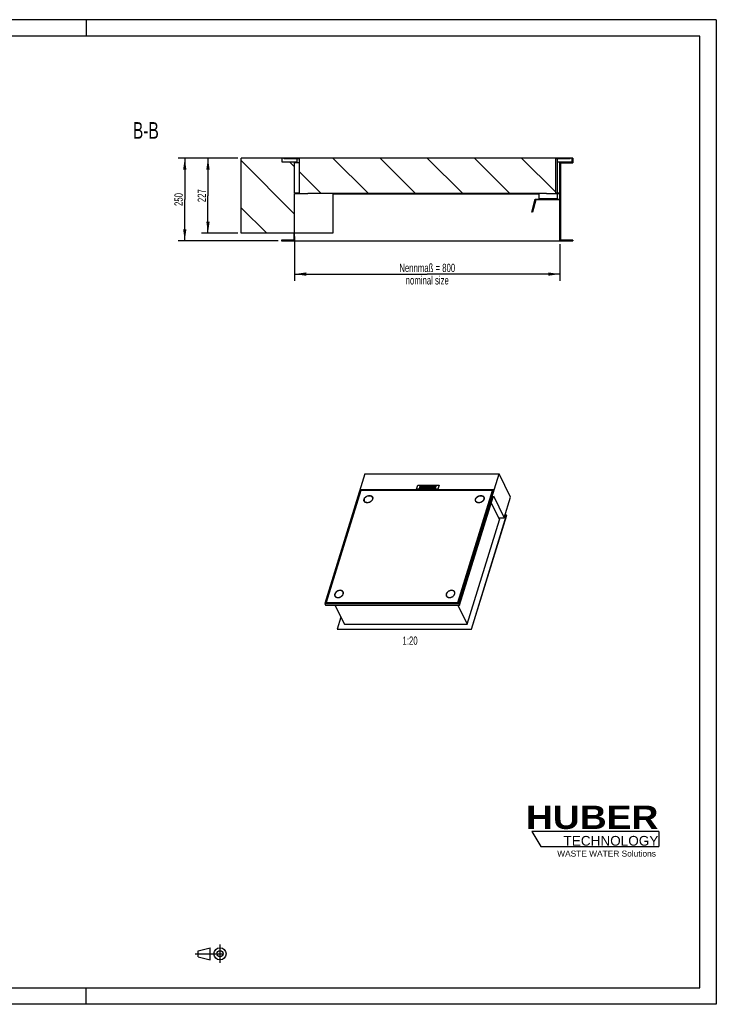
# Model space of a CAD drawing. Header units: millimetres. Extents: x 0 to 4200, y 0 to 2970.
# Tile 2 of 2: x 2100 to 4200, y 0 to 2970. Entities that reach past the tile are written whole.
import ezdxf

# ---------------------------------------------------------------- set-up
doc = ezdxf.new("R2010")
doc.units = ezdxf.units.MM
doc.header["$LTSCALE"] = 231
doc.linetypes.add('CENTER', pattern=[0.6, 0.375, -0.075, 0.075, -0.075])
doc.layers.get('0').update_dxf_attribs({"linetype": 'CONTINUOUS'})
for name, color, linetype in [('_2D-BEM', 7, 'CONTINUOUS'), ('_ACHSEN', 7, 'CONTINUOUS'), ('_KURVEN', 7, 'CONTINUOUS'), ('_ZEICHNUNGSELEM', 7, 'CONTINUOUS'), ('HUBER_Logo_BL2', 7, 'CONTINUOUS'), ('HUBER_Logo_BL3', 7, 'CONTINUOUS')]:
    doc.layers.add(name, color=color, linetype=linetype)
doc.styles.get("Standard").update_dxf_attribs({"font": 'txt', "width": 0.7})
doc.styles.add('TEXTSTYLE_2', font='ariblk.ttf')
doc.styles.add('TEXTSTYLE_3', font='arial.ttf')
doc.dimstyles.new('DIMSTYLE_1', dxfattribs={"dimtxt": 25, "dimasz": 35, "dimexe": 2, "dimexo": 1, "dimtad": 1, "dimdec": 1, "dimtxsty": 'STANDARD', "dimblk": '_FILLED', "dimblk1": '_FILLED', "dimblk2": '_FILLED', "dimcen": 0.09, "dimadec": 1, "dimazin": 2, "dimtp": 0.8, "dimtm": 0.8, "dimtfac": 1, "dimtdec": 1, "dimtofl": 0, "dimtmove": 0, "dimatfit": 3, "dimldrblk": '_FILLED', "dimfxl": 1, "dimtolj": 1, "dimarcsym": 0})
doc.dimstyles.new('DIMSTYLE_2', dxfattribs={"dimtxt": 25, "dimasz": 35, "dimexe": 2, "dimexo": 1, "dimtad": 1, "dimdec": 1, "dimtxsty": 'STANDARD', "dimblk": '_FILLED', "dimblk1": '_FILLED', "dimblk2": '_FILLED', "dimcen": 0.09, "dimadec": 1, "dimazin": 2, "dimtp": 0.5, "dimtm": 0.5, "dimtfac": 1, "dimtdec": 1, "dimtofl": 0, "dimtmove": 0, "dimatfit": 3, "dimldrblk": '_FILLED', "dimfxl": 1, "dimtolj": 1, "dimarcsym": 0})

# ---------------------------------------------------------------- blocks, each defined once
blk = doc.blocks.new('HUBER_LOGO_BL2', base_point=(3837.5, 503.7))
at = {"layer": 'HUBER_Logo_BL2', "color": 2, "linetype": 'CONTINUOUS', "attachment_point": 3, "line_spacing_factor": 0.78}
for s, insert, char_height, width, style in [('HUBER\\P\\fArial;\\H29.25;TECHNOLOGY ', (4025.4, 599.1), 70.2, 387.672, 'TEXTSTYLE_2'), ('WASTE WATER Solutions', (4018, 463.6), 18, 297.033, 'TEXTSTYLE_3')]:
    blk.add_mtext(s, dxfattribs=dict(at, insert=insert, char_height=char_height, width=width, style=style))
blk = doc.blocks.new('_FILLED')
at = {"color": 0, "linetype": 'BYBLOCK'}
blk.add_solid([(0, 0), (-1, 0.143), (-1, -0.143)], dxfattribs=at)
blk = doc.blocks.new('*D1')
at = {"layer": '_2D-BEM', "color": 2, "linetype": 'CONTINUOUS'}
for p, q in [((2928.6, 2315.6), (2928.6, 2182.6)), ((3728.6, 2292.6), (3728.6, 2182.6)), ((2928.6, 2202.6), (3328.6, 2202.6)), ((3728.6, 2202.6), (3328.6, 2202.6))]:
    blk.add_line(p, q, dxfattribs=at)
at = {"layer": '_2D-BEM', "color": 2, "linetype": 'CONTINUOUS', "xscale": 35, "yscale": 35, "zscale": 35, "rotation": 180}
blk.add_blockref('_FILLED', (2928.6, 2202.6), dxfattribs=at)
at = {"layer": '_2D-BEM', "color": 2, "linetype": 'CONTINUOUS', "xscale": 35, "yscale": 35, "zscale": 35}
blk.add_blockref('_FILLED', (3728.6, 2202.6), dxfattribs=at)
at = {"layer": '_2D-BEM', "color": 2, "linetype": 'CONTINUOUS', "insert": (3328.6, 2233.8), "char_height": 25, "width": 371.786, "attachment_point": 2, "line_spacing_factor": 0.9}
blk.add_mtext('Nennmaß = 800\\Pnominal size', dxfattribs=at)
blk = doc.blocks.new('*D2')
at = {"layer": '_2D-BEM', "color": 2, "linetype": 'CONTINUOUS'}
for p, q in [((2757.6, 2552.6), (2577.6, 2552.6)), ((2597.6, 2552.6), (2597.6, 2427.6)), ((2597.6, 2302.6), (2597.6, 2427.6)), ((2879.6, 2302.6), (2577.6, 2302.6))]:
    blk.add_line(p, q, dxfattribs=at)
at = {"layer": '_2D-BEM', "color": 2, "linetype": 'CONTINUOUS', "xscale": 35, "yscale": 35, "zscale": 35}
for p, rotation in [((2597.6, 2552.6), 90), ((2597.6, 2302.6), 270)]:
    blk.add_blockref('_FILLED', p, dxfattribs=dict(at, rotation=rotation))
at = {"layer": '_2D-BEM', "color": 2, "linetype": 'CONTINUOUS', "insert": (2566.4, 2427.6), "char_height": 25, "width": 85.714, "attachment_point": 2, "rotation": 90, "line_spacing_factor": 0.9}
blk.add_mtext('250', dxfattribs=at)
blk = doc.blocks.new('*D3')
at = {"layer": '_2D-BEM', "color": 2, "linetype": 'CONTINUOUS'}
for p, q in [((2757.6, 2552.6), (2647.6, 2552.6)), ((2667.6, 2552.6), (2667.6, 2439.1)), ((2667.6, 2325.6), (2667.6, 2439.1)), ((2757.6, 2325.6), (2647.6, 2325.6))]:
    blk.add_line(p, q, dxfattribs=at)
at = {"layer": '_2D-BEM', "color": 2, "linetype": 'CONTINUOUS', "xscale": 35, "yscale": 35, "zscale": 35}
for p, rotation in [((2667.6, 2552.6), 90), ((2667.6, 2325.6), 270)]:
    blk.add_blockref('_FILLED', p, dxfattribs=dict(at, rotation=rotation))
at = {"layer": '_2D-BEM', "color": 2, "linetype": 'CONTINUOUS', "insert": (2636.4, 2439.1), "char_height": 25, "width": 88.393, "attachment_point": 2, "rotation": 90, "line_spacing_factor": 0.9}
blk.add_mtext('227', dxfattribs=at)
blk = doc.blocks.new('PROJEKTIONSMETHODE_1_BL4', base_point=(2680, 152.5))
at = {"color": 2, "linetype": 'CENTER'}
for p, q in [((2703.8, 180), (2703.8, 125)), ((2628.7, 152.5), (2731.3, 152.5))]:
    blk.add_line(p, q, dxfattribs=at)
at = {"color": 2, "linetype": 'CONTINUOUS'}
for p, q in [((2637.8, 161.7), (2674.5, 170.8)), ((2637.8, 143.3), (2637.8, 161.7)), ((2674.5, 134.2), (2674.5, 170.8)), ((2637.8, 143.3), (2674.5, 134.2))]:
    blk.add_line(p, q, dxfattribs=at)
for radius in [18.3, 9.17]:
    blk.add_circle((2703.8, 152.5), radius, dxfattribs=at)
blk = doc.blocks.new('HUBER_LOGO_BL3', base_point=(3835.2, 498.5))
at = {"layer": 'HUBER_Logo_BL3', "color": 5, "linetype": 'CONTINUOUS'}
for p, q in [((4026.4, 521), (3643.9, 521)), ((3643.9, 521), (3670.9, 476)), ((4026.4, 521), (4026.4, 476)), ((3670.9, 476), (4026.4, 476))]:
    blk.add_line(p, q, dxfattribs=at)

msp = doc.modelspace()

# ---------------------------------------------------------------- hatches: boundary and pattern name
at = {"linetype": 'CONTINUOUS'}
h = msp.add_hatch(dxfattribs=at)
h.set_pattern_fill('ANSI31', color=2, angle=90, style=0, pattern_type=2)
h.set_pattern_definition([(135, (3328.62, 2552.58), (-71.118, -71.118), [])])
edge = h.paths.add_edge_path()
edge.add_line((3730.62, 2538.58), (3767.62, 2538.58))
edge.add_line((3730.62, 2538.58), (3730.62, 2304.58))
edge.add_line((3767.62, 2304.58), (3730.62, 2304.58))
edge.add_line((3767.62, 2304.58), (3767.62, 2302.58))
edge.add_line((3728.62, 2302.58), (3767.62, 2302.58))
edge.add_line((3728.62, 2302.58), (3728.62, 2444.58))
edge.add_line((3728.62, 2444.58), (3688.62, 2444.58))
edge.add_line((3688.62, 2444.58), (3688.62, 2446.58))
edge.add_line((2968.62, 2446.58), (3688.62, 2446.58))
edge.add_line((2968.62, 2444.58), (2968.62, 2446.58))
edge.add_line((2968.62, 2444.58), (2928.62, 2444.58))
edge.add_line((2928.62, 2302.58), (2928.62, 2444.58))
edge.add_line((2889.62, 2302.58), (2928.62, 2302.58))
edge.add_line((2889.62, 2304.58), (2889.62, 2302.58))
edge.add_line((2926.62, 2304.58), (2889.62, 2304.58))
edge.add_line((2926.62, 2325.58), (2926.62, 2304.58))
edge.add_line((2926.62, 2325.58), (2767.62, 2325.58))
edge.add_line((2767.62, 2325.58), (2767.62, 2552.58))
edge.add_line((2891.62, 2552.58), (2767.62, 2552.58))
edge.add_line((2891.62, 2540.58), (2891.62, 2552.58))
edge.add_line((2928.62, 2540.58), (2891.62, 2540.58))
edge.add_line((2928.62, 2446.58), (2928.62, 2540.58))
edge.add_line((2942.12, 2446.58), (2928.62, 2446.58))
edge.add_line((2942.12, 2550.58), (2942.12, 2446.58))
edge.add_line((2942.12, 2550.58), (2897.62, 2550.58))
edge.add_line((2897.62, 2550.58), (2897.62, 2552.58))
edge.add_line((3759.62, 2552.58), (2897.62, 2552.58))
edge.add_line((3759.62, 2550.58), (3759.62, 2552.58))
edge.add_line((3759.62, 2550.58), (3715.12, 2550.58))
edge.add_line((3715.12, 2550.58), (3715.12, 2446.58))
edge.add_line((3728.62, 2446.58), (3715.12, 2446.58))
edge.add_line((3728.62, 2446.58), (3728.62, 2540.58))
edge.add_line((3765.62, 2540.58), (3728.62, 2540.58))
edge.add_line((3765.62, 2540.58), (3765.62, 2552.58))
edge.add_line((3767.62, 2552.58), (3765.62, 2552.58))
edge.add_line((3767.62, 2552.58), (3767.62, 2538.58))

# ---------------------------------------------------------------- linework, layer by layer
at = {"color": 3, "linetype": 'CONTINUOUS'}
for p, q in [((4200, 2970), (0, 2970)), ((2300, 2970), (2300, 2920)), ((4200, 2970), (4200, 0)), ((2300, 0), (2300, 50)), ((4200, 0), (0, 0))]:
    msp.add_line(p, q, dxfattribs=at)
at = {"color": 5, "linetype": 'CONTINUOUS'}
for p, q in [((4150, 2920), (50, 2920)), ((4150, 50), (4150, 2920)), ((50, 50), (4150, 50))]:
    msp.add_line(p, q, dxfattribs=at)
at = {"color": 7, "linetype": 'CONTINUOUS'}
for p, q in [((2767.62, 2325.58), (2767.62, 2552.58)), ((3767.62, 2552.58), (2767.62, 2552.58)), ((2891.62, 2540.58), (2891.62, 2552.58)), ((2935.62, 2540.58), (2891.62, 2540.58)), ((2897.62, 2550.58), (2897.62, 2552.58)), ((2942.12, 2550.58), (2897.62, 2550.58)), ((2928.62, 2446.58), (2928.62, 2540.58)), ((2942.12, 2538.58), (2928.62, 2538.58)), ((2935.62, 2550.58), (2935.62, 2538.58)), ((2942.12, 2550.58), (2942.12, 2446.58)), ((3759.62, 2550.58), (3715.12, 2550.58)), ((3715.12, 2550.58), (3715.12, 2446.58)), ((3721.62, 2446.58), (3721.62, 2550.58)), ((3765.62, 2540.58), (3721.62, 2540.58)), ((3728.62, 2446.58), (3728.62, 2540.58)), ((3730.62, 2538.58), (3767.62, 2538.58)), ((3730.62, 2538.58), (3730.62, 2304.58)), ((3759.62, 2550.58), (3759.62, 2552.58)), ((3765.62, 2540.58), (3765.62, 2552.58)), ((3767.62, 2552.58), (3767.62, 2538.58)), ((2942.12, 2446.58), (2928.62, 2446.58)), ((2928.62, 2302.58), (2928.62, 2444.58)), ((2968.62, 2444.58), (2928.62, 2444.58)), ((2968.62, 2444.58), (2968.62, 2446.58)), ((2968.62, 2446.58), (3688.62, 2446.58)), ((3043.62, 2446.58), (3043.62, 2325.58)), ((3665.62, 2430.58), (3665.62, 2444.58)), ((3688.62, 2444.58), (3688.62, 2446.58)), ((3728.62, 2444.58), (3688.62, 2444.58)), ((3728.62, 2446.58), (3715.12, 2446.58)), ((3721.62, 2430.58), (3721.62, 2444.58)), ((3728.62, 2302.58), (3728.62, 2444.58)), ((3643.62, 2389.6), (3654.2, 2429.08)), ((3655.74, 2427.08), (3645.55, 2389.08)), ((3654.2, 2429.08), (3728.62, 2429.08)), ((3728.62, 2427.08), (3655.74, 2427.08)), ((3645.55, 2389.08), (3643.62, 2389.6)), ((2926.62, 2325.58), (2767.62, 2325.58)), ((2926.62, 2325.58), (2926.62, 2304.58)), ((3043.62, 2325.58), (2928.62, 2325.58)), ((2889.62, 2304.58), (2889.62, 2302.58)), ((2926.62, 2304.58), (2889.62, 2304.58)), ((2889.62, 2302.58), (3767.62, 2302.58)), ((3767.62, 2304.58), (3730.62, 2304.58)), ((3767.62, 2304.58), (3767.62, 2302.58)), ((3140.62, 1600.44), (3019.59, 1208.78)), ((3140.62, 1600.44), (3544.97, 1600.44)), ((3423.94, 1208.78), (3544.97, 1600.44)), ((3579.59, 1529.89), (3544.97, 1600.44)), ((3126.54, 1551.88), (3020.75, 1209.56)), ((3128.57, 1549.53), (3024.24, 1211.91)), ((3128.23, 1548.42), (3126.54, 1551.88)), ((3529.04, 1551.88), (3126.54, 1551.88)), ((3525.55, 1549.53), (3128.57, 1549.53)), ((3421.22, 1211.91), (3525.55, 1549.53)), ((3421.52, 1211.29), (3525.86, 1548.9)), ((3423.26, 1209.56), (3529.04, 1551.88)), ((3525.55, 1549.53), (3525.86, 1548.9)), ((3527.89, 1548.15), (3525.62, 1548.15)), ((3138.86, 1517.73), (3139.17, 1517.11)), ((3163.1, 1529.62), (3163.4, 1529)), ((3426.07, 1204.43), (3527.86, 1533.82)), ((3475.05, 1517.73), (3475.35, 1517.11)), ((3499.29, 1529.62), (3499.59, 1529)), ((3527.86, 1533.82), (3560.35, 1467.62)), ((3560.35, 1467.62), (3579.59, 1529.89)), ((3521.28, 1512.51), (3546.51, 1461.09)), ((3449.2, 1146.19), (3546.51, 1461.09)), ((3461.76, 1131.7), (3568.03, 1475.58)), ((3462.07, 1131.08), (3568.33, 1474.96)), ((3543.31, 1467.62), (3560.35, 1467.62)), ((3568.03, 1475.58), (3562.81, 1475.58)), ((3568.03, 1475.58), (3568.33, 1474.96)), ((3050.81, 1231.19), (3050.51, 1231.81)), ((3075.05, 1243.09), (3074.75, 1243.71)), ((3387, 1231.19), (3386.69, 1231.81)), ((3411.24, 1243.09), (3410.93, 1243.71)), ((3019.59, 1208.78), (3021.73, 1204.43)), ((3019.59, 1208.78), (3423.94, 1208.78)), ((3020.75, 1209.56), (3423.26, 1209.56)), ((3021.73, 1204.43), (3426.07, 1204.43)), ((3024.38, 1211.64), (3023.74, 1209.56)), ((3024.24, 1211.91), (3024.55, 1211.29)), ((3024.24, 1211.91), (3421.22, 1211.91)), ((3024.55, 1211.29), (3421.52, 1211.29)), ((3050.35, 1204.43), (3078.93, 1146.19)), ((3420.62, 1204.43), (3449.2, 1146.19)), ((3421.22, 1211.91), (3421.52, 1211.29)), ((3423.94, 1208.78), (3426.07, 1204.43)), ((3068.48, 1167.5), (3057.42, 1131.7)), ((3057.42, 1131.7), (3057.72, 1131.08)), ((3057.42, 1131.7), (3461.76, 1131.7)), ((3057.72, 1131.08), (3462.07, 1131.08)), ((3078.93, 1146.19), (3449.2, 1146.19)), ((3461.76, 1131.7), (3462.07, 1131.08))]:
    msp.add_line(p, q, dxfattribs=at)
for centre in [(3147.86, 1520.78), (3484.04, 1520.78), (3059.5, 1234.87), (3395.69, 1234.87)]:
    msp.add_arc(centre, 9.75, 166.21892, 166.49932, dxfattribs=at)
for points, knots in [([(3138.86, 1517.73), (3138.47, 1518.52), (3137.99, 1520.31), (3138.16, 1522.15), (3138.38, 1523.06)], [0, 0, 0, 0, 0.4854262, 1, 1, 1, 1]), ([(3138.39, 1523.1), (3138.76, 1524.62), (3139.91, 1526.85), (3142.11, 1529.32), (3144.88, 1531.59), (3148.92, 1533.62), (3152.5, 1534.25), (3154.25, 1534.25)], [0, 0, 0, 0, 0.2273417, 0.3519328, 0.4814978, 0.7454969, 1, 1, 1, 1]), ([(3147.71, 1513.1), (3146.74, 1513.1), (3144.86, 1513.29), (3142.28, 1514.19), (3140.19, 1515.67), (3139.21, 1517.02), (3138.86, 1517.73)], [0, 0, 0, 0, 0.277946, 0.5349542, 0.7731448, 1, 1, 1, 1]), ([(3163.1, 1529.62), (3163.49, 1528.83), (3163.98, 1527.02), (3163.7, 1524.14), (3162.5, 1521.27), (3160.49, 1518.59), (3157.8, 1516.29), (3153.66, 1513.95), (3150.06, 1513.1), (3147.71, 1513.1)], [0, 0, 0, 0, 0.1016378, 0.2094454, 0.3270742, 0.4548933, 0.5905731, 0.7300602, 1, 1, 1, 1]), ([(3154.25, 1534.25), (3155.22, 1534.25), (3157.1, 1534.07), (3159.68, 1533.16), (3161.77, 1531.68), (3162.75, 1530.34), (3163.1, 1529.62)], [0, 0, 0, 0, 0.277946, 0.5349542, 0.7731448, 1, 1, 1, 1]), ([(3475.05, 1517.73), (3474.66, 1518.52), (3474.17, 1520.31), (3474.35, 1522.15), (3474.56, 1523.06)], [0, 0, 0, 0, 0.4854262, 1, 1, 1, 1]), ([(3474.57, 1523.1), (3474.95, 1524.62), (3476.09, 1526.85), (3478.3, 1529.32), (3481.07, 1531.59), (3485.11, 1533.62), (3488.68, 1534.25), (3490.44, 1534.25)], [0, 0, 0, 0, 0.2273417, 0.3519328, 0.4814978, 0.7454969, 1, 1, 1, 1]), ([(3483.9, 1513.1), (3482.93, 1513.1), (3481.05, 1513.29), (3478.47, 1514.19), (3476.37, 1515.67), (3475.4, 1517.02), (3475.05, 1517.73)], [0, 0, 0, 0, 0.277946, 0.5349542, 0.7731448, 1, 1, 1, 1]), ([(3499.29, 1529.62), (3499.68, 1528.83), (3500.16, 1527.02), (3499.89, 1524.14), (3498.69, 1521.27), (3496.67, 1518.59), (3493.99, 1516.29), (3489.85, 1513.95), (3486.25, 1513.1), (3483.9, 1513.1)], [0, 0, 0, 0, 0.1016378, 0.2094454, 0.3270742, 0.4548933, 0.5905731, 0.7300602, 1, 1, 1, 1]), ([(3490.44, 1534.25), (3491.41, 1534.25), (3493.29, 1534.07), (3495.87, 1533.16), (3497.96, 1531.68), (3498.94, 1530.34), (3499.29, 1529.62)], [0, 0, 0, 0, 0.277946, 0.5349542, 0.7731448, 1, 1, 1, 1]), ([(3065.89, 1248.34), (3064.14, 1248.34), (3060.57, 1247.7), (3056.53, 1245.68), (3053.76, 1243.41), (3051.55, 1240.93), (3050.41, 1238.71), (3050.03, 1237.19)], [0, 0, 0, 0, 0.2545031, 0.5185022, 0.6480672, 0.7726583, 1, 1, 1, 1]), ([(3074.75, 1243.71), (3074.4, 1244.42), (3073.42, 1245.77), (3071.33, 1247.25), (3068.75, 1248.15), (3066.87, 1248.34), (3065.89, 1248.34)], [0, 0, 0, 0, 0.2268552, 0.4650458, 0.722054, 1, 1, 1, 1]), ([(3402.08, 1248.34), (3400.33, 1248.34), (3396.75, 1247.7), (3392.71, 1245.68), (3389.95, 1243.41), (3387.74, 1240.93), (3386.59, 1238.71), (3386.22, 1237.19)], [0, 0, 0, 0, 0.2545031, 0.5185022, 0.6480672, 0.7726583, 1, 1, 1, 1]), ([(3410.93, 1243.71), (3410.58, 1244.42), (3409.61, 1245.77), (3407.51, 1247.25), (3404.93, 1248.15), (3403.05, 1248.34), (3402.08, 1248.34)], [0, 0, 0, 0, 0.2268552, 0.4650458, 0.722054, 1, 1, 1, 1]), ([(3050.02, 1237.14), (3049.8, 1236.24), (3049.63, 1234.4), (3050.12, 1232.6), (3050.51, 1231.81)], [0, 0, 0, 0, 0.5145738, 1, 1, 1, 1]), ([(3050.51, 1231.81), (3050.86, 1231.1), (3051.83, 1229.76), (3053.93, 1228.28), (3056.51, 1227.37), (3058.39, 1227.19), (3059.36, 1227.19)], [0, 0, 0, 0, 0.2268552, 0.4650458, 0.722054, 1, 1, 1, 1]), ([(3059.36, 1227.19), (3061.71, 1227.19), (3065.3, 1228.04), (3069.45, 1230.38), (3072.13, 1232.68), (3074.14, 1235.35), (3075.34, 1238.22), (3075.62, 1241.11), (3075.13, 1242.92), (3074.75, 1243.71)], [0, 0, 0, 0, 0.2699398, 0.4094269, 0.5451067, 0.6729258, 0.7905546, 0.8983622, 1, 1, 1, 1]), ([(3386.21, 1237.14), (3385.99, 1236.24), (3385.82, 1234.4), (3386.31, 1232.6), (3386.69, 1231.81)], [0, 0, 0, 0, 0.5145738, 1, 1, 1, 1]), ([(3386.69, 1231.81), (3387.04, 1231.1), (3388.02, 1229.76), (3390.11, 1228.28), (3392.69, 1227.37), (3394.57, 1227.19), (3395.55, 1227.19)], [0, 0, 0, 0, 0.2268552, 0.4650458, 0.722054, 1, 1, 1, 1]), ([(3395.55, 1227.19), (3397.89, 1227.19), (3401.49, 1228.04), (3405.64, 1230.38), (3408.32, 1232.68), (3410.33, 1235.35), (3411.53, 1238.22), (3411.81, 1241.11), (3411.32, 1242.92), (3410.93, 1243.71)], [0, 0, 0, 0, 0.2699398, 0.4094269, 0.5451067, 0.6729258, 0.7905546, 0.8983622, 1, 1, 1, 1])]:
    msp.add_open_spline(points, degree=3, knots=knots, dxfattribs=at)
at = {"layer": '_ACHSEN', "color": 7, "linetype": 'CONTINUOUS'}
for p, q in [((3043.62, 2444.58), (3666.07, 2444.58)), ((3666.07, 2444.58), (3666.07, 2446.58)), ((3665.62, 2430.58), (3721.62, 2430.58)), ((3474.64, 1517.49), (3474.63, 1517.52))]:
    msp.add_line(p, q, dxfattribs=at)
for centre, radius, start, end in [((3148.26, 1520), 10.33, 163.98149, 166.05314), ((3148.25, 1520), 10.33, 164.02252, 166.05343), ((3144.97, 1520.73), 7.31, 206.14298, 211.55407), ((3145.28, 1520.11), 7.31, 200.73006, 203.73746), ((3156.62, 1525.4), 8.21, 47.74813, 51.59803), ((3157.29, 1526), 7.32, 28.94575, 31.56282), ((3481.47, 1520.11), 7.31, 200.94453, 203.70214), ((3492.81, 1525.4), 8.21, 47.74813, 51.59803), ((3493.44, 1525.98), 7.36, 31.55285, 33.90098), ((3493.19, 1526.63), 7.29, 26.13897, 28.47991), ((3493.47, 1526), 7.32, 29.81698, 31.55164), ((3493.18, 1526.63), 7.31, 20.99703, 26.1348), ((3493.48, 1526), 7.3, 28.99514, 29.81651), ((3493.15, 1526.62), 7.33, 20.73136, 20.99823), ((3056.62, 1234.81), 7.31, 206.14298, 211.55407), ((3056.93, 1234.19), 7.31, 200.73006, 203.73746), ((3068.93, 1240.08), 7.32, 29.17768, 31.55388), ((3393.12, 1234.2), 7.32, 200.71839, 203.37142), ((3405.08, 1240.06), 7.36, 31.55285, 33.90098), ((3404.84, 1240.72), 7.29, 26.13897, 28.47991), ((3405.11, 1240.08), 7.32, 29.81698, 31.55164), ((3404.82, 1240.71), 7.31, 20.99703, 26.1348), ((3405.13, 1240.09), 7.3, 28.99514, 29.81651), ((3404.8, 1240.7), 7.33, 20.73136, 20.99823)]:
    msp.add_arc(centre, radius, start, end, dxfattribs=at)
for points, knots in [([(3138.41, 1517.51), (3138.19, 1517.96), (3137.84, 1518.92), (3137.52, 1521.01), (3137.76, 1522.64), (3138.09, 1523.68)], [0, 0, 0, 0, 0.2395658, 0.4838887, 1, 1, 1, 1]), ([(3138.44, 1517.52), (3138.15, 1518.28), (3137.83, 1519.96), (3138.02, 1521.65), (3138.23, 1522.49)], [0, 0, 0, 0, 0.4856652, 1, 1, 1, 1]), ([(3138.23, 1522.49), (3138.02, 1521.65), (3137.83, 1519.96), (3138.15, 1518.28), (3138.44, 1517.52)], [0, 0, 0, 0, 0.5143355, 1, 1, 1, 1]), ([(3138.09, 1523.68), (3138.87, 1526.2), (3141.07, 1529.09), (3144.35, 1531.55), (3146.9, 1533.03), (3150.32, 1534.31), (3154.5, 1534.82), (3158.38, 1534.26), (3161.12, 1532.85), (3162.72, 1531.25), (3163.31, 1530.33), (3163.55, 1529.84)], [0, 0, 0, 0, 0.2511304, 0.3203844, 0.3905798, 0.5302026, 0.6637518, 0.7864368, 0.8970355, 0.9490885, 1, 1, 1, 1]), ([(3163.87, 1523.68), (3163.12, 1521.22), (3161.01, 1518.41), (3157.85, 1515.97), (3155.4, 1514.49), (3152.08, 1513.17), (3148, 1512.55), (3144.16, 1512.94), (3141.38, 1514.16), (3139.68, 1515.61), (3139.02, 1516.46), (3138.74, 1516.9)], [0, 0, 0, 0, 0.24935, 0.3180543, 0.3877753, 0.5268974, 0.660764, 0.7845692, 0.8965489, 0.9490289, 1, 1, 1, 1]), ([(3139.17, 1517.11), (3139.54, 1516.34), (3140.61, 1514.91), (3142.1, 1513.93), (3142.91, 1513.54)], [0, 0, 0, 0, 0.4862547, 1, 1, 1, 1]), ([(3159.35, 1533.19), (3159.57, 1533.1), (3160.41, 1532.73), (3161.2, 1532.25), (3161.73, 1531.83)], [0, 0, 0, 0, 0.257713, 1, 1, 1, 1]), ([(3159.39, 1533.17), (3159.6, 1533.09), (3160.43, 1532.73), (3161.2, 1532.25), (3161.73, 1531.83)], [0, 0, 0, 0, 0.2576097, 1, 1, 1, 1]), ([(3162.15, 1531.48), (3162.28, 1531.35), (3162.8, 1530.85), (3163.24, 1530.28), (3163.52, 1529.83)], [0, 0, 0, 0, 0.2535721, 1, 1, 1, 1]), ([(3163.94, 1523.89), (3164.13, 1524.76), (3164.26, 1526.53), (3163.78, 1528.24), (3163.4, 1529)], [0, 0, 0, 0, 0.5136227, 1, 1, 1, 1]), ([(3163.55, 1529.84), (3163.77, 1529.39), (3164.12, 1528.43), (3164.44, 1526.34), (3164.2, 1524.71), (3163.87, 1523.68)], [0, 0, 0, 0, 0.2395658, 0.4838887, 1, 1, 1, 1]), ([(3474.6, 1517.51), (3474.38, 1517.96), (3474.02, 1518.92), (3473.71, 1521.01), (3473.95, 1522.64), (3474.27, 1523.68)], [0, 0, 0, 0, 0.2395658, 0.4838887, 1, 1, 1, 1]), ([(3474.63, 1517.52), (3474.32, 1518.33), (3473.99, 1520.14), (3474.26, 1521.95), (3474.51, 1522.84)], [0, 0, 0, 0, 0.4841619, 1, 1, 1, 1]), ([(3474.27, 1523.68), (3475.04, 1526.17), (3477.2, 1529.02), (3480.44, 1531.47), (3482.94, 1532.96), (3486.32, 1534.25), (3490.46, 1534.82), (3494.32, 1534.33), (3497.08, 1533.01), (3498.73, 1531.47), (3499.35, 1530.58), (3499.6, 1530.11)], [0, 0, 0, 0, 0.2503673, 0.3193864, 0.3893804, 0.5287974, 0.662497, 0.7856753, 0.8968628, 0.9490852, 1, 1, 1, 1]), ([(3500.06, 1523.68), (3499.28, 1521.15), (3497.08, 1518.27), (3493.79, 1515.81), (3491.25, 1514.32), (3487.83, 1513.05), (3483.64, 1512.53), (3479.77, 1513.09), (3477.02, 1514.5), (3475.42, 1516.1), (3474.84, 1517.03), (3474.6, 1517.51)], [0, 0, 0, 0, 0.2511304, 0.3203844, 0.3905798, 0.5302026, 0.6637518, 0.7864368, 0.8970355, 0.9490885, 1, 1, 1, 1]), ([(3475.35, 1517.11), (3475.73, 1516.34), (3476.8, 1514.91), (3478.29, 1513.93), (3479.1, 1513.54)], [0, 0, 0, 0, 0.4862547, 1, 1, 1, 1]), ([(3495.54, 1533.19), (3495.76, 1533.1), (3496.6, 1532.73), (3497.38, 1532.25), (3497.91, 1531.83)], [0, 0, 0, 0, 0.257713, 1, 1, 1, 1]), ([(3495.57, 1533.17), (3495.79, 1533.09), (3496.61, 1532.73), (3497.39, 1532.25), (3497.91, 1531.83)], [0, 0, 0, 0, 0.2576097, 1, 1, 1, 1]), ([(3498.34, 1531.48), (3498.45, 1531.37), (3498.89, 1530.94), (3499.29, 1530.46), (3499.54, 1530.08)], [0, 0, 0, 0, 0.2531894, 1, 1, 1, 1]), ([(3500.13, 1523.89), (3500.31, 1524.76), (3500.44, 1526.53), (3499.96, 1528.24), (3499.59, 1529)], [0, 0, 0, 0, 0.5136227, 1, 1, 1, 1]), ([(3500.01, 1529.21), (3500.33, 1528.37), (3500.66, 1526.48), (3500.35, 1524.6), (3500.06, 1523.68)], [0, 0, 0, 0, 0.4832493, 1, 1, 1, 1]), ([(3075.19, 1243.93), (3074.96, 1244.41), (3074.37, 1245.33), (3072.77, 1246.94), (3070.03, 1248.35), (3066.15, 1248.91), (3061.97, 1248.39), (3058.55, 1247.12), (3056, 1245.63), (3052.71, 1243.17), (3050.51, 1240.29), (3049.73, 1237.76)], [0, 0, 0, 0, 0.0509115, 0.1029645, 0.2135632, 0.3362482, 0.4697974, 0.6094202, 0.6796156, 0.7488696, 1, 1, 1, 1]), ([(3411.24, 1244.19), (3410.99, 1244.66), (3410.37, 1245.55), (3408.73, 1247.09), (3405.96, 1248.42), (3402.1, 1248.9), (3397.96, 1248.34), (3394.59, 1247.05), (3392.08, 1245.56), (3388.85, 1243.11), (3386.69, 1240.26), (3385.92, 1237.76)], [0, 0, 0, 0, 0.0509148, 0.1031372, 0.2143247, 0.337503, 0.4712026, 0.6106196, 0.6806136, 0.7496327, 1, 1, 1, 1]), ([(3049.73, 1237.76), (3049.41, 1236.73), (3049.17, 1235.1), (3049.48, 1233.01), (3049.84, 1232.05), (3050.06, 1231.59)], [0, 0, 0, 0, 0.5161113, 0.7604342, 1, 1, 1, 1]), ([(3049.97, 1236.94), (3049.72, 1236.04), (3049.45, 1234.23), (3049.78, 1232.42), (3050.09, 1231.61)], [0, 0, 0, 0, 0.5158654, 1, 1, 1, 1]), ([(3050.39, 1230.99), (3050.67, 1230.54), (3051.32, 1229.69), (3053.03, 1228.24), (3055.81, 1227.02), (3059.65, 1226.63), (3063.73, 1227.26), (3067.04, 1228.57), (3069.5, 1230.06), (3072.66, 1232.5), (3074.76, 1235.31), (3075.52, 1237.76)], [0, 0, 0, 0, 0.0509711, 0.1034511, 0.2154308, 0.339236, 0.4731026, 0.6122247, 0.6819457, 0.75065, 1, 1, 1, 1]), ([(3050.81, 1231.19), (3051.19, 1230.43), (3052.26, 1228.99), (3053.74, 1228.01), (3054.56, 1227.63)], [0, 0, 0, 0, 0.4862547, 1, 1, 1, 1]), ([(3075.17, 1243.91), (3074.71, 1244.66), (3073.47, 1246.03), (3071.87, 1246.93), (3071, 1247.27)], [0, 0, 0, 0, 0.4840604, 1, 1, 1, 1]), ([(3075.58, 1237.97), (3075.77, 1238.85), (3075.9, 1240.61), (3075.42, 1242.33), (3075.05, 1243.09)], [0, 0, 0, 0, 0.5136227, 1, 1, 1, 1]), ([(3075.52, 1237.76), (3075.84, 1238.8), (3076.08, 1240.42), (3075.77, 1242.51), (3075.42, 1243.48), (3075.19, 1243.93)], [0, 0, 0, 0, 0.5161113, 0.7604342, 1, 1, 1, 1]), ([(3385.92, 1237.76), (3385.6, 1236.73), (3385.36, 1235.1), (3385.67, 1233.01), (3386.02, 1232.05), (3386.24, 1231.59)], [0, 0, 0, 0, 0.5161113, 0.7604342, 1, 1, 1, 1]), ([(3386.16, 1236.93), (3385.91, 1236.04), (3385.64, 1234.23), (3385.97, 1232.42), (3386.28, 1231.61)], [0, 0, 0, 0, 0.5158497, 1, 1, 1, 1]), ([(3386.24, 1231.59), (3386.48, 1231.11), (3387.07, 1230.19), (3388.67, 1228.59), (3391.41, 1227.18), (3395.29, 1226.61), (3399.47, 1227.13), (3402.89, 1228.41), (3405.44, 1229.89), (3408.73, 1232.35), (3410.93, 1235.23), (3411.71, 1237.76)], [0, 0, 0, 0, 0.0509115, 0.1029645, 0.2135632, 0.3362482, 0.4697974, 0.6094202, 0.6796156, 0.7488696, 1, 1, 1, 1]), ([(3387, 1231.19), (3387.37, 1230.43), (3388.44, 1228.99), (3389.93, 1228.01), (3390.74, 1227.63)], [0, 0, 0, 0, 0.4862547, 1, 1, 1, 1]), ([(3411.19, 1244.17), (3410.73, 1244.85), (3409.52, 1246.12), (3408, 1246.95), (3407.18, 1247.27)], [0, 0, 0, 0, 0.4844386, 1, 1, 1, 1]), ([(3411.77, 1237.97), (3411.96, 1238.85), (3412.09, 1240.61), (3411.61, 1242.33), (3411.24, 1243.09)], [0, 0, 0, 0, 0.5136227, 1, 1, 1, 1]), ([(3411.71, 1237.76), (3411.99, 1238.69), (3412.31, 1240.56), (3411.98, 1242.45), (3411.66, 1243.3)], [0, 0, 0, 0, 0.5167507, 1, 1, 1, 1])]:
    msp.add_open_spline(points, degree=3, knots=knots, dxfattribs=at)
at = {"layer": '_KURVEN', "color": 4, "linetype": 'CONTINUOUS'}
for p, q in [((3296.16, 1553.83), (3299.79, 1565.58)), ((3360.63, 1553.83), (3296.16, 1553.83)), ((3299.79, 1565.58), (3364.26, 1565.58)), ((3306.51, 1563.63), (3304.09, 1555.79)), ((3304.09, 1555.79), (3306.93, 1555.79)), ((3309.35, 1563.63), (3306.51, 1563.63)), ((3306.93, 1555.79), (3307.91, 1558.96)), ((3307.91, 1558.96), (3311.02, 1558.96)), ((3308.51, 1560.89), (3309.35, 1563.63)), ((3311.62, 1560.89), (3308.51, 1560.89)), ((3311.02, 1558.96), (3310.04, 1555.79)), ((3310.04, 1555.79), (3312.9, 1555.79)), ((3312.46, 1563.63), (3311.62, 1560.89)), ((3315.32, 1563.63), (3312.46, 1563.63)), ((3312.9, 1555.79), (3315.32, 1563.63)), ((3317.22, 1563.63), (3315.78, 1558.96)), ((3320.06, 1563.63), (3317.22, 1563.63)), ((3318.58, 1558.84), (3320.06, 1563.63)), ((3323.21, 1563.63), (3321.73, 1558.84)), ((3326.05, 1563.63), (3323.21, 1563.63)), ((3324.6, 1558.96), (3326.05, 1563.63)), ((3327.94, 1563.63), (3325.52, 1555.79)), ((3325.52, 1555.79), (3330.43, 1555.79)), ((3333.27, 1563.63), (3327.94, 1563.63)), ((3328.91, 1557.48), (3329.4, 1559.06)), ((3330.36, 1557.48), (3328.91, 1557.48)), ((3329.4, 1559.06), (3330.84, 1559.06)), ((3329.86, 1560.55), (3330.32, 1562.04)), ((3331.1, 1560.55), (3329.86, 1560.55)), ((3330.32, 1562.04), (3331.58, 1562.04)), ((3337.93, 1563.63), (3335.51, 1555.79)), ((3335.51, 1555.79), (3343.28, 1555.79)), ((3345.56, 1563.63), (3337.93, 1563.63)), ((3338.91, 1557.57), (3339.39, 1559.11)), ((3343.83, 1557.57), (3338.91, 1557.57)), ((3339.39, 1559.11), (3343.82, 1559.11)), ((3339.89, 1560.71), (3340.27, 1561.95)), ((3344.31, 1560.71), (3339.89, 1560.71)), ((3340.27, 1561.95), (3345.04, 1561.95)), ((3343.28, 1555.79), (3343.83, 1557.57)), ((3343.82, 1559.11), (3344.31, 1560.71)), ((3347.27, 1563.63), (3344.85, 1555.79)), ((3344.85, 1555.79), (3347.71, 1555.79)), ((3345.04, 1561.95), (3345.56, 1563.63)), ((3352.01, 1563.63), (3347.27, 1563.63)), ((3347.71, 1555.79), (3348.69, 1558.97)), ((3348.69, 1558.97), (3348.94, 1558.97)), ((3349.15, 1560.45), (3349.64, 1562.04)), ((3350.35, 1560.45), (3349.15, 1560.45)), ((3349.64, 1562.04), (3350.89, 1562.04)), ((3349.91, 1558.19), (3350.69, 1555.79)), ((3350.69, 1555.79), (3353.91, 1555.79)), ((3353.91, 1555.79), (3353.23, 1558.06)), ((3364.26, 1565.58), (3360.63, 1553.83))]:
    msp.add_line(p, q, dxfattribs=at)
for points in [[(3315.63, 1557.63), (3315.61, 1558.13), (3315.66, 1558.57), (3315.78, 1558.96)], [(3315.96, 1556.73), (3315.75, 1557.02), (3315.64, 1557.32), (3315.63, 1557.63)], [(3316.73, 1556.05), (3316.42, 1556.22), (3316.16, 1556.44), (3315.96, 1556.73)], [(3317.96, 1555.74), (3317.44, 1555.79), (3317.03, 1555.89), (3316.73, 1556.05)], [(3319.4, 1555.66), (3318.95, 1555.66), (3318.47, 1555.69), (3317.96, 1555.74)], [(3318.58, 1558.84), (3318.45, 1558.42), (3318.49, 1558.09), (3318.69, 1557.84)], [(3318.69, 1557.84), (3318.89, 1557.6), (3319.24, 1557.49), (3319.74, 1557.49)], [(3321.47, 1555.92), (3320.87, 1555.75), (3320.17, 1555.66), (3319.4, 1555.66)], [(3319.74, 1557.49), (3320.23, 1557.49), (3320.65, 1557.6), (3321, 1557.84)], [(3321, 1557.84), (3321.35, 1558.07), (3321.6, 1558.41), (3321.73, 1558.84)], [(3322.81, 1556.57), (3322.35, 1556.26), (3321.91, 1556.04), (3321.47, 1555.92)], [(3323.94, 1557.65), (3323.65, 1557.24), (3323.27, 1556.88), (3322.81, 1556.57)], [(3324.6, 1558.96), (3324.46, 1558.49), (3324.24, 1558.06), (3323.94, 1557.65)], [(3330.36, 1557.48), (3330.85, 1557.48), (3331.22, 1557.55), (3331.46, 1557.7)], [(3331.74, 1555.9), (3331.08, 1555.83), (3330.64, 1555.79), (3330.43, 1555.79)], [(3331.82, 1558.85), (3331.66, 1558.99), (3331.34, 1559.06), (3330.84, 1559.06)], [(3331.1, 1560.55), (3331.54, 1560.55), (3331.87, 1560.62), (3332.08, 1560.75)], [(3331.46, 1557.7), (3331.71, 1557.84), (3331.87, 1558.04), (3331.95, 1558.29)], [(3332.42, 1561.85), (3332.28, 1561.98), (3332, 1562.04), (3331.58, 1562.04)], [(3332.9, 1556.16), (3332.62, 1556.04), (3332.23, 1555.95), (3331.74, 1555.9)], [(3331.95, 1558.29), (3332.02, 1558.52), (3331.98, 1558.71), (3331.82, 1558.85)], [(3332.08, 1560.75), (3332.3, 1560.87), (3332.44, 1561.07), (3332.52, 1561.31)], [(3332.52, 1561.31), (3332.59, 1561.54), (3332.56, 1561.72), (3332.42, 1561.85)], [(3334.05, 1556.93), (3333.72, 1556.6), (3333.34, 1556.34), (3332.9, 1556.16)], [(3333.27, 1563.63), (3334.15, 1563.63), (3334.77, 1563.44), (3335.13, 1563.07)], [(3334.55, 1560.48), (3334.25, 1560.26), (3333.86, 1560.09), (3333.39, 1559.96)], [(3333.39, 1559.96), (3334.01, 1559.82), (3334.42, 1559.59), (3334.63, 1559.26)], [(3334.72, 1558.02), (3334.59, 1557.62), (3334.37, 1557.25), (3334.05, 1556.93)], [(3335.42, 1561.68), (3335.28, 1561.21), (3334.99, 1560.82), (3334.55, 1560.48)], [(3334.63, 1559.26), (3334.84, 1558.93), (3334.87, 1558.52), (3334.72, 1558.02)], [(3335.13, 1563.07), (3335.5, 1562.69), (3335.59, 1562.23), (3335.42, 1561.68)], [(3349.58, 1558.79), (3349.41, 1558.91), (3349.2, 1558.97), (3348.94, 1558.97)], [(3349.91, 1558.19), (3349.81, 1558.5), (3349.7, 1558.69), (3349.58, 1558.79)], [(3350.35, 1560.45), (3350.47, 1560.45), (3350.74, 1560.48), (3351.14, 1560.56)], [(3351.89, 1561.84), (3351.74, 1561.98), (3351.41, 1562.04), (3350.89, 1562.04)], [(3351.14, 1560.56), (3351.33, 1560.59), (3351.51, 1560.67), (3351.67, 1560.8)], [(3351.67, 1560.8), (3351.83, 1560.93), (3351.94, 1561.09), (3351.99, 1561.26)], [(3351.99, 1561.26), (3352.07, 1561.51), (3352.04, 1561.7), (3351.89, 1561.84)], [(3353.1, 1559.56), (3352.82, 1559.43), (3352.45, 1559.33), (3352, 1559.25)], [(3352, 1559.25), (3352.31, 1559.15), (3352.53, 1559.05), (3352.65, 1558.96)], [(3352.01, 1563.63), (3352.89, 1563.63), (3353.55, 1563.56), (3353.97, 1563.43)], [(3352.65, 1558.96), (3352.74, 1558.89), (3352.85, 1558.76), (3352.98, 1558.54)], [(3352.98, 1558.54), (3353.11, 1558.34), (3353.19, 1558.18), (3353.23, 1558.06)], [(3354.23, 1560.32), (3353.92, 1560.01), (3353.54, 1559.75), (3353.1, 1559.56)], [(3353.97, 1563.43), (3354.4, 1563.31), (3354.69, 1563.07), (3354.87, 1562.72)], [(3354.91, 1561.45), (3354.78, 1561.01), (3354.55, 1560.64), (3354.23, 1560.32)], [(3354.87, 1562.72), (3355.05, 1562.37), (3355.06, 1561.95), (3354.91, 1561.45)]]:
    msp.add_open_spline(points, degree=3, dxfattribs=at)

# ---------------------------------------------------------------- block references
at = {"color": 2, "linetype": 'CONTINUOUS'}
msp.add_blockref('PROJEKTIONSMETHODE_1_BL4', (2680, 152.5), dxfattribs=at)
at = {"layer": 'HUBER_Logo_BL2'}
msp.add_blockref('HUBER_LOGO_BL2', (3837.5, 503.74), dxfattribs=at)
at = {"layer": 'HUBER_Logo_BL3'}
msp.add_blockref('HUBER_LOGO_BL3', (3835.19, 498.5), dxfattribs=at)

# ---------------------------------------------------------------- texts
at = {"layer": '_ZEICHNUNGSELEM', "color": 2, "linetype": 'CONTINUOUS', "attachment_point": 3, "line_spacing_factor": 0.9}
for s, insert, char_height, width in [('B-B', (2519.31, 2661.06), 50, 171.4286), ('1:20', (3299.59, 1109.5), 25, 93.75)]:
    msp.add_mtext(s, dxfattribs=dict(at, insert=insert, char_height=char_height, width=width))

# ---------------------------------------------------------------- dimensions: what is measured, and where the dimension line sits
at = {"layer": '_2D-BEM', "color": 2, "linetype": 'CONTINUOUS'}
for base, p1, picture, middle in [((2597.62, 2552.58), (2880.62, 2302.58), '*D2', (2597.62, 2424.01)), ((2667.62, 2552.58), (2758.62, 2325.58), '*D3', (2667.62, 2435.51))]:
    dim = msp.add_linear_dim(base=base, p1=p1, p2=(2758.62, 2552.58), angle=90, dimstyle='DIMSTYLE_2', dxfattribs=at)
    dim.commit()
    dim.dimension.update_dxf_attribs({"geometry": picture, "text_midpoint": middle, "dimtype": 160})
dim = msp.add_linear_dim(base=(3728.62, 2202.58), p1=(2928.62, 2316.58), p2=(3728.62, 2293.58), text='Nennmaß = <>\\Pnominal size', dimstyle='DIMSTYLE_1', dxfattribs=at)
dim.commit()
dim.dimension.update_dxf_attribs({"geometry": '*D1', "text_midpoint": (3328.62, 2202.58), "dimtype": 160})

doc.saveas('drawing.dxf')
